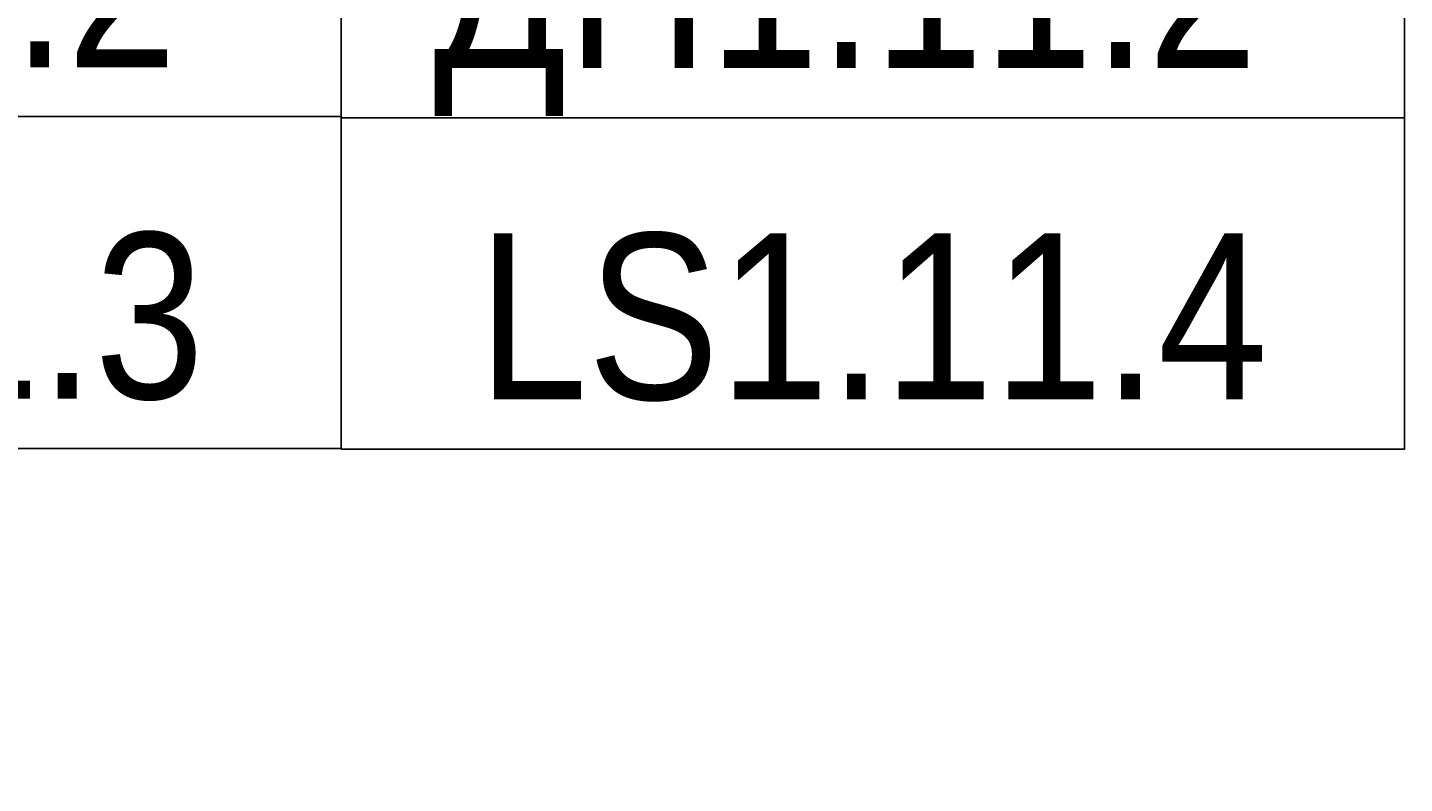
# Model space of a CAD drawing. Header units: millimetres. Extents: x 2069 to 83669, y 801 to 118701.
# Tile 133 of 147: x 36240 to 38312, y 89533 to 90671. Entities that reach past the tile are written whole.
import ezdxf
from ezdxf.enums import TextEntityAlignment as Align

# ---------------------------------------------------------------- set-up
doc = ezdxf.new("R2018")
doc.units = ezdxf.units.MM
doc.set_wipeout_variables(frame=1)
doc.layers.add('КИП_выноска', color=6, linetype='Continuous', lineweight=25)
doc.styles.add('Arial', font='arial.ttf', dxfattribs={"width": 0.85, "height": 350})
doc.styles.add('GOST 2.304', font='simplex.shx', dxfattribs={"width": 0.65, "oblique": 15})
doc.styles.get("Standard").update_dxf_attribs({"font": 'arial.ttf'})

# ---------------------------------------------------------------- blocks, each defined once
blk = doc.blocks.new('*U216')
at = {"color": 0, "linetype": 'Continuous', "lineweight": 30, "ltscale": 75, "width": 0.85, "flags": 104}
blk.add_attdef('ПРИМЕЧАНИЕ_1', text='', height=2.5, dxfattribs=at).set_placement((8, 3.611), align=Align.BOTTOM_CENTER)
at = {"color": 0, "lineweight": 30, "width": 0.85, "flags": 104}
blk.add_attdef('ПРИМЕЧАНИЕ_2', text='', height=2.5, dxfattribs=at).set_placement((8, -7.53), align=Align.BOTTOM_CENTER)
at = {"color": 0, "lineweight": 30, "style": 'GOST 2.304', "width": 0.85}
for tag, p in [('ИМЯ_КАБЕЛЯ_2', (8, -7.5)), ('ИМЯ_КАБЕЛЯ_3', (8, -12.5)), ('ИМЯ_КАБЕЛЯ_4', (8, -17.5)), ('ИМЯ_КАБЕЛЯ_5', (8, -22.5)), ('ИМЯ_КАБЕЛЯ_6', (8, -27.5)), ('ИМЯ_КАБЕЛЯ_7', (8, -32.5)), ('ИМЯ_КАБЕЛЯ_8', (8, -37.5)), ('ИМЯ_КАБЕЛЯ_9', (8, -42.5))]:
    blk.add_attdef(tag, text='', height=2.5, dxfattribs=at).set_placement(p, align=Align.BOTTOM_CENTER)
at = {"linetype": 'Continuous'}
blk.add_wipeout([(0, 2.5), (16, 2.5), (16, -2.5), (0, -2.5)], dxfattribs=at)
at = {"color": 0}
blk.add_line((0, -2.5), (0, 0), dxfattribs=at)
at = {"color": 0, "linetype": 'Continuous'}
blk.add_lwpolyline([(0, -2.5), (16, -2.5), (16, 2.5), (0, 2.5)], close=True, dxfattribs=at)
at = {"color": 0, "lineweight": 30, "style": 'GOST 2.304', "width": 0.85}
blk.add_attdef('ИМЯ_КАБЕЛЯ_1', text='', height=2.5, dxfattribs=at).set_placement((8, -2.5), align=Align.BOTTOM_CENTER)

msp = doc.modelspace()

# ---------------------------------------------------------------- block references
at = {"layer": 'КИП_выноска'}
ref = msp.add_blockref('*U216', (35111.6, 91284.8), dxfattribs=dict(at, xscale=100, yscale=100, zscale=100))
lines = msp.add_mtext('\\W0.8500;', dxfattribs={"layer": '0', "color": 0, "linetype": 'Continuous', "lineweight": 30, "ltscale": 75, "insert": (35911.6, 91645.9), "char_height": 2.5, "attachment_point": 1})
ref.add_attrib('ПРИМЕЧАНИЕ_1', '', (35911.6, 91645.9), dxfattribs={"flags": 104}).embed_mtext(lines)
ref.add_attrib('ИМЯ_КАБЕЛЯ_1', 'LS1.11.1 ', dxfattribs={"layer": '0', "color": 0, "lineweight": 30, "height": 250, "style": 'Arial', "width": 0.85}).set_placement((35911.6, 91034.8), align=Align.BOTTOM_CENTER)
lines = msp.add_mtext('\\W0.8500;', dxfattribs={"layer": '0', "color": 0, "lineweight": 30, "insert": (35911.6, 90531.8), "char_height": 2.5, "attachment_point": 1})
ref.add_attrib('ПРИМЕЧАНИЕ_2', '', (35911.6, 90531.8), dxfattribs={"flags": 104}).embed_mtext(lines)

# ---------------------------------------------------------------- next in the draw order: block references
ref = msp.add_blockref('*U216', (35111.6, 90785.9), dxfattribs=dict(at, xscale=100, yscale=100, zscale=100))
lines = msp.add_mtext('\\W0.8500;', dxfattribs={"layer": '0', "color": 0, "linetype": 'Continuous', "lineweight": 30, "ltscale": 75, "insert": (35911.6, 91146.9), "char_height": 2.5, "attachment_point": 1})
ref.add_attrib('ПРИМЕЧАНИЕ_1', '', (35911.6, 91146.9), dxfattribs={"flags": 104}).embed_mtext(lines)
ref.add_attrib('ИМЯ_КАБЕЛЯ_1', 'LS1.11.2 ', dxfattribs={"layer": '0', "color": 0, "lineweight": 30, "height": 250, "style": 'Arial', "width": 0.85}).set_placement((35911.6, 90535.9), align=Align.BOTTOM_CENTER)
lines = msp.add_mtext('\\W0.8500;', dxfattribs={"layer": '0', "color": 0, "lineweight": 30, "insert": (35911.6, 90032.9), "char_height": 2.5, "attachment_point": 1})
ref.add_attrib('ПРИМЕЧАНИЕ_2', '', (35911.6, 90032.9), dxfattribs={"flags": 104}).embed_mtext(lines)

# ---------------------------------------------------------------- next in the draw order: block references
ref = msp.add_blockref('*U216', (35111.6, 90286.9), dxfattribs=dict(at, xscale=100, yscale=100, zscale=100))
lines = msp.add_mtext('\\W0.8500;', dxfattribs={"layer": '0', "color": 0, "linetype": 'Continuous', "lineweight": 30, "ltscale": 75, "insert": (35911.6, 90647.9), "char_height": 2.5, "attachment_point": 1})
ref.add_attrib('ПРИМЕЧАНИЕ_1', '', (35911.6, 90647.9), dxfattribs={"flags": 104}).embed_mtext(lines)
ref.add_attrib('ИМЯ_КАБЕЛЯ_1', 'LS1.11.3', dxfattribs={"layer": '0', "color": 0, "lineweight": 30, "height": 250, "style": 'Arial', "width": 0.85}).set_placement((35911.6, 90036.9), align=Align.BOTTOM_CENTER)
lines = msp.add_mtext('\\W0.8500;', dxfattribs={"layer": '0', "color": 0, "lineweight": 30, "insert": (35911.6, 89533.9), "char_height": 2.5, "attachment_point": 1})
ref.add_attrib('ПРИМЕЧАНИЕ_2', '', (35911.6, 89533.9), dxfattribs={"flags": 104}).embed_mtext(lines)

# ---------------------------------------------------------------- next in the draw order: block references
ref = msp.add_blockref('*U216', (36711.6, 90285.9), dxfattribs=dict(at, xscale=100, yscale=100, zscale=100))
lines = msp.add_mtext('\\W0.8500;', dxfattribs={"layer": '0', "color": 0, "linetype": 'Continuous', "lineweight": 30, "ltscale": 75, "insert": (37511.6, 90646.9), "char_height": 2.5, "attachment_point": 1})
ref.add_attrib('ПРИМЕЧАНИЕ_1', '', (37511.6, 90646.9), dxfattribs={"flags": 104}).embed_mtext(lines)
ref.add_attrib('ИМЯ_КАБЕЛЯ_1', 'LS1.11.4', dxfattribs={"layer": '0', "color": 0, "lineweight": 30, "height": 250, "style": 'Arial', "width": 0.85}).set_placement((37511.6, 90035.9), align=Align.BOTTOM_CENTER)
lines = msp.add_mtext('\\W0.8500;', dxfattribs={"layer": '0', "color": 0, "lineweight": 30, "insert": (37511.6, 89532.9), "char_height": 2.5, "attachment_point": 1})
ref.add_attrib('ПРИМЕЧАНИЕ_2', '', (37511.6, 89532.9), dxfattribs={"flags": 104}).embed_mtext(lines)

# ---------------------------------------------------------------- next in the draw order: block references
ref = msp.add_blockref('*U216', (36711.6, 91283.8), dxfattribs=dict(at, xscale=100, yscale=100, zscale=100))
lines = msp.add_mtext('\\W0.8500;', dxfattribs={"layer": '0', "color": 0, "linetype": 'Continuous', "lineweight": 30, "ltscale": 75, "insert": (37511.6, 91644.9), "char_height": 2.5, "attachment_point": 1})
ref.add_attrib('ПРИМЕЧАНИЕ_1', '', (37511.6, 91644.9), dxfattribs={"flags": 104}).embed_mtext(lines)
ref.add_attrib('ИМЯ_КАБЕЛЯ_1', 'ДН1.11.1 ', dxfattribs={"layer": '0', "color": 0, "lineweight": 30, "height": 250, "style": 'Arial', "width": 0.85}).set_placement((37511.6, 91033.8), align=Align.BOTTOM_CENTER)
lines = msp.add_mtext('\\W0.8500;', dxfattribs={"layer": '0', "color": 0, "lineweight": 30, "insert": (37511.6, 90530.8), "char_height": 2.5, "attachment_point": 1})
ref.add_attrib('ПРИМЕЧАНИЕ_2', '', (37511.6, 90530.8), dxfattribs={"flags": 104}).embed_mtext(lines)

# ---------------------------------------------------------------- next in the draw order: block references
ref = msp.add_blockref('*U216', (36711.6, 90784.8), dxfattribs=dict(at, xscale=100, yscale=100, zscale=100))
lines = msp.add_mtext('\\W0.8500;', dxfattribs={"layer": '0', "color": 0, "linetype": 'Continuous', "lineweight": 30, "ltscale": 75, "insert": (37511.6, 91145.9), "char_height": 2.5, "attachment_point": 1})
ref.add_attrib('ПРИМЕЧАНИЕ_1', '', (37511.6, 91145.9), dxfattribs={"flags": 104}).embed_mtext(lines)
ref.add_attrib('ИМЯ_КАБЕЛЯ_1', 'ДН1.11.2 ', dxfattribs={"layer": '0', "color": 0, "lineweight": 30, "height": 250, "style": 'Arial', "width": 0.85}).set_placement((37511.6, 90534.8), align=Align.BOTTOM_CENTER)
lines = msp.add_mtext('\\W0.8500;', dxfattribs={"layer": '0', "color": 0, "lineweight": 30, "insert": (37511.6, 90031.8), "char_height": 2.5, "attachment_point": 1})
ref.add_attrib('ПРИМЕЧАНИЕ_2', '', (37511.6, 90031.8), dxfattribs={"flags": 104}).embed_mtext(lines)

doc.saveas('drawing.dxf')
